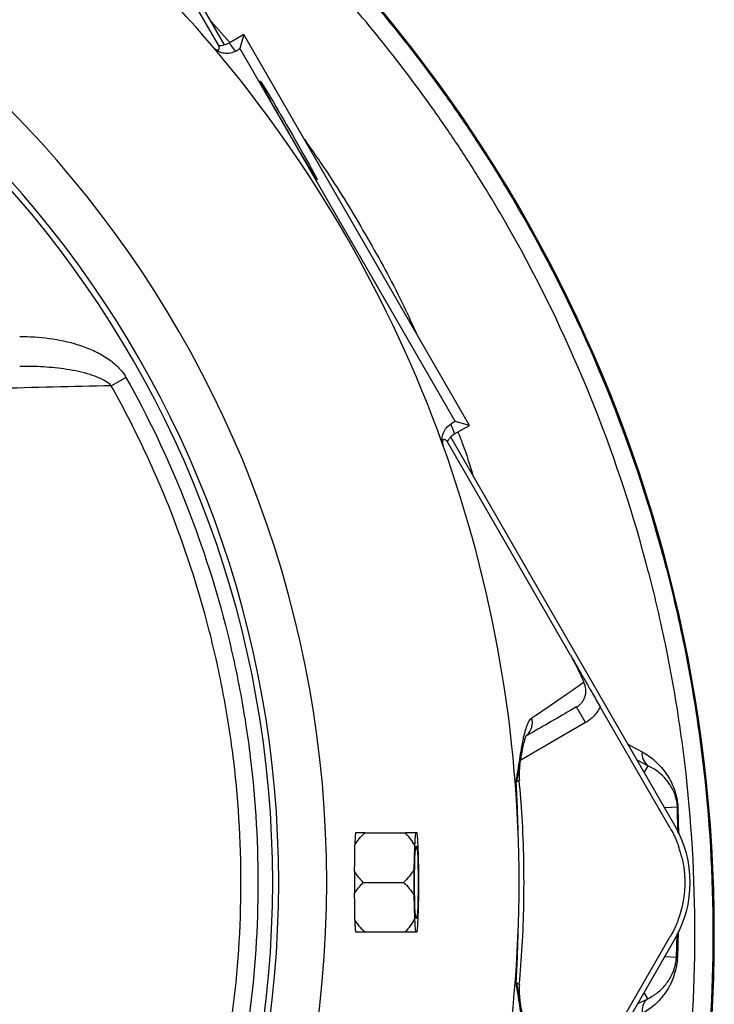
# Model space of a CAD drawing. Header units: millimetres. Extents: x 2549 to 3607, y 2373 to 3826.
# Tile 8 of 14: x 3376 to 3607, y 2986 to 3313. Entities that reach past the tile are written whole.
import ezdxf

# ---------------------------------------------------------------- set-up
doc = ezdxf.new("R2010")
doc.units = ezdxf.units.MM
doc.header["$LTSCALE"] = 2

msp = doc.modelspace()

# ---------------------------------------------------------------- linework, layer by layer
at = {"color": 7, "linetype": 'Continuous', "lineweight": 25}
for p, q in [((3444.32, 3304.86), (3369.68, 3434.13)), ((3442.55, 3304.36), (3401.36, 3375.7)), ((3450.76, 3308.31), (3445.83, 3305.46)), ((3450.76, 3308.31), (3449.49, 3303.59)), ((3525.84, 3178.26), (3450.76, 3308.31)), ((3448.11, 3302.79), (3449.49, 3303.59)), ((3449.49, 3303.59), (3521.12, 3179.52)), ((3406.59, 3191.47), (3411.53, 3194.24)), ((3521.12, 3179.52), (3519.74, 3178.73)), ((3520.92, 3175.41), (3525.84, 3178.26)), ((3525.84, 3178.26), (3521.12, 3179.52)), ((3594.27, 3045.13), (3519.66, 3174.37)), ((3559.51, 3101.78), (3518.32, 3173.12)), ((3564.51, 3079.4), (3561.51, 3084.59)), ((3592.73, 3044.24), (3569.4, 3084.66)), ((3491.01, 3042.69), (3504.43, 3042.69)), ((3508.42, 3042.69), (3507.95, 3042.69)), ((3507.58, 3038.51), (3507.35, 3030.42)), ((3509.03, 3030.42), (3508.79, 3038.51)), ((3490.53, 3026.24), (3503.95, 3026.24)), ((3507.35, 3022.06), (3507.58, 3013.97)), ((3508.79, 3013.97), (3509.03, 3022.06)), ((3491.01, 3009.79), (3504.43, 3009.79)), ((3507.95, 3009.79), (3508.42, 3009.79)), ((3519.63, 2878.08), (3594.27, 3007.35)), ((3569.4, 2967.83), (3592.73, 3008.24))]:
    msp.add_line(p, q, dxfattribs=at)
at = {"color": 8, "linetype": 'Continuous', "lineweight": 25}
for p, q in [((3439.85, 3312.6), (3446.01, 3305.73)), ((3564.51, 3079.4), (3542.94, 3066.94)), ((3578.6, 3072.27), (3583.34, 3069.66)), ((3585.29, 3065.06), (3581.72, 3066.86)), ((3585.29, 3065.06), (3584.03, 3062.88)), ((3595.1, 3051.23), (3590.88, 3051.01)), ((3595.25, 3042.87), (3595.1, 3051.23)), ((3595.26, 3051.04), (3595.45, 3042.41)), ((3594.76, 3001.27), (3595.01, 3009.17)), ((3595.34, 3009.96), (3595.09, 3001.09)), ((3594.76, 3001.27), (3590.88, 3001.47)), ((3581.84, 2985.83), (3585.21, 2987.56)), ((3585.21, 2987.56), (3584.03, 2989.61))]:
    msp.add_line(p, q, dxfattribs=at)
at = {"color": 7, "linetype": 'Continuous', "lineweight": 25, "flags": 128}
msp.add_lwpolyline([(3507.57, 3026.24), (3507.59, 3029.14), (3507.64, 3031.86), (3507.73, 3034.27), (3507.84, 3036.2), (3507.97, 3037.56), (3508.11, 3038.25), (3508.26, 3038.25), (3508.4, 3037.56), (3508.53, 3036.2), (3508.65, 3034.27), (3508.73, 3031.86), (3508.78, 3029.14), (3508.8, 3026.24), (3508.78, 3023.35), (3508.73, 3020.62), (3508.65, 3018.22), (3508.53, 3016.28), (3508.4, 3014.93), (3508.26, 3014.23), (3508.11, 3014.23), (3507.97, 3014.93), (3507.84, 3016.28), (3507.73, 3018.22), (3507.64, 3020.62), (3507.59, 3023.35), (3507.57, 3026.24)], dxfattribs=at)
at = {"color": 7, "linetype": 'Continuous', "lineweight": 25}
for centre, radius, start, end in [((3112.37, 3026.24), 430.02, 40.1904, 79.8096), ((3127.37, 3009.68), 480, 0.8402, 54.5987), ((3112.37, 3026.24), 365.99, 0, 79.6109), ((3112.37, 3026.24), 348, 0, 79.3824), ((3112.37, 3026.24), 350, 0, 79.3406), ((3115.37, 3021.05), 436, 40.2559, 40.7178), ((3112.37, 3026.24), 430.02, 19.8096, 40.1904), ((3109.37, 3031.44), 436, 19.2822, 19.7441), ((3112.37, 3026.24), 430.02, 340.1904, 19.8096), ((3588.13, 3068.98), 4.83, 171.8401, 234.0142), ((3562.4, 3062.01), 20, 170.7418, 185.1516), ((3595.46, 3051.39), 0.401, 203.8905, 239.9938), ((3561.55, 3026.24), 37.78, 330, 30), ((3506.02, 3039.73), 18.29, 170.6648, 175.1774), ((3547.92, 3037.08), 40.36, 172.0043, 177.9643), ((3468.45, 3037.08), 40.36, 2.0357, 7.9957), ((3838.83, 3026.24), 331.51, 179.2774, 180.7226), ((3177.55, 3026.24), 331.51, 359.2774, 0.7226), ((3310.88, 3026.24), 196.73, 359.2077, 0.7923), ((3112.37, 3026.24), 348, 280.765, 0), ((3112.37, 3026.24), 350, 280.7028, 0), ((3112.37, 3026.24), 365.99, 280.23, 0), ((3097.38, 3009.24), 510, 308.3028, 0.8402), ((3547.92, 3015.41), 40.36, 182.0357, 187.9957), ((3468.45, 3015.41), 40.36, 352.0043, 357.9643), ((3506.02, 3012.76), 18.29, 184.8226, 189.3352), ((3595.2, 3001.67), 0.596, 222.496, 258.6364), ((3562.4, 2990.47), 20, 174.826, 189.1758), ((3588.13, 2983.78), 4.77, 127.7104, 193.2058)]:
    msp.add_arc(centre, radius, start, end, dxfattribs=at)
at = {"color": 8, "linetype": 'Continuous', "lineweight": 25}
msp.add_arc((3540.89, 3079.53), 5.94, 313.3115, 13.7659, dxfattribs=at)
at = {"color": 7, "linetype": 'Continuous', "lineweight": 25}
msp.add_ellipse((3465.67, 3276.41), major_axis=(-9.5, 16.45), ratio=0.017455, dxfattribs=at)
for centre, major_axis, start_param, end_param in [((3111.4, 3037.28), (-32.91, 375.03), 4.605361, 4.628595), ((3111.4, 3015.2), (32.91, 375.03), 4.796183, 4.819417)]:
    msp.add_ellipse(centre, major_axis=major_axis, ratio=0.999566, start_param=start_param, end_param=end_param, dxfattribs=at)
for points, knots in [([(3391.82, 3409.67), (3399.92, 3404.3), (3407.89, 3398.66), (3417.68, 3391.28), (3419.63, 3389.79), (3423.5, 3386.78), (3425.42, 3385.27), (3431.13, 3380.67), (3434.89, 3377.56), (3453.42, 3361.76), (3467.38, 3348.31), (3493.6, 3319.83), (3505.86, 3304.8), (3520.08, 3284.97), (3522.86, 3280.96), (3526.96, 3274.85), (3528.32, 3272.8), (3530.99, 3268.69), (3532.3, 3266.63), (3538.8, 3256.27), (3543.72, 3247.86), (3557.66, 3222.28), (3565.87, 3204.75), (3580.14, 3168.78), (3586.21, 3150.33), (3591.8, 3129.04), (3592.4, 3126.67), (3593.57, 3121.91), (3594.14, 3119.52), (3595.79, 3112.36), (3596.81, 3107.58), (3599.65, 3093.23), (3601.25, 3083.64), (3605.16, 3054.84), (3606.59, 3035.56), (3607.12, 2996.88), (3606.28, 2977.48), (3603.82, 2953.14), (3603.26, 2948.26), (3601.99, 2938.56), (3601.29, 2933.73), (3598.99, 2919.3), (3597.18, 2909.75), (3590.97, 2881.35), (3585.77, 2862.73), (3573.25, 2826.09), (3565.93, 2808.08), (3556.46, 2788.19), (3555.39, 2785.98), (3553.22, 2781.59), (3552.12, 2779.4), (3548.78, 2772.87), (3546.49, 2768.56), (3539.46, 2755.76), (3534.55, 2747.38), (3519.15, 2722.73), (3507.99, 2706.94), (3483.86, 2676.64), (3470.89, 2662.14), (3453.52, 2644.84), (3450, 2641.44), (3442.89, 2634.75), (3439.29, 2631.46), (3428.38, 2621.77), (3420.94, 2615.53), (3413.35, 2609.53)], [0, 0, 0, 0, 0.03125, 0.03125, 0.039063, 0.039063, 0.046875, 0.046875, 0.0625, 0.0625, 0.125, 0.125, 0.1875, 0.1875, 0.203125, 0.203125, 0.210937, 0.210937, 0.21875, 0.21875, 0.25, 0.25, 0.3125, 0.3125, 0.375, 0.375, 0.382812, 0.382812, 0.390625, 0.390625, 0.40625, 0.40625, 0.4375, 0.4375, 0.5, 0.5, 0.5625, 0.5625, 0.578125, 0.578125, 0.59375, 0.59375, 0.625, 0.625, 0.6875, 0.6875, 0.75, 0.75, 0.757813, 0.757813, 0.765625, 0.765625, 0.78125, 0.78125, 0.8125, 0.8125, 0.875, 0.875, 0.9375, 0.9375, 0.953125, 0.953125, 0.96875, 0.96875, 1, 1, 1, 1]), ([(3409.63, 2614.23), (3417.13, 2620.16), (3424.48, 2626.32), (3435.26, 2635.89), (3438.81, 2639.14), (3445.84, 2645.75), (3449.32, 2649.12), (3466.48, 2666.2), (3479.29, 2680.53), (3503.13, 2710.46), (3514.15, 2726.06), (3529.37, 2750.4), (3534.23, 2758.68), (3541.17, 2771.33), (3543.43, 2775.58), (3546.73, 2782.03), (3547.82, 2784.19), (3549.96, 2788.53), (3551.02, 2790.71), (3560.38, 2810.36), (3567.62, 2828.15), (3579.99, 2864.34), (3585.13, 2882.74), (3591.28, 2910.79), (3593.06, 2920.22), (3595.34, 2934.48), (3596.04, 2939.25), (3597.29, 2948.83), (3597.85, 2953.65), (3600.29, 2977.69), (3601.12, 2996.86), (3600.6, 3035.08), (3599.2, 3054.12), (3595.35, 3082.57), (3593.78, 3092.04), (3590.97, 3106.22), (3589.96, 3110.94), (3588.34, 3118.02), (3587.78, 3120.38), (3586.62, 3125.08), (3586.02, 3127.42), (3580.51, 3148.46), (3574.52, 3166.69), (3560.42, 3202.23), (3552.32, 3219.54), (3538.56, 3244.81), (3533.7, 3253.12), (3527.28, 3263.36), (3525.98, 3265.39), (3523.34, 3269.46), (3522.01, 3271.48), (3517.96, 3277.51), (3515.2, 3281.48), (3501.16, 3301.07), (3489.05, 3315.92), (3463.15, 3344.06), (3449.36, 3357.34), (3431.06, 3372.95), (3427.35, 3376.03), (3421.7, 3380.56), (3419.8, 3382.06), (3415.98, 3385.04), (3414.05, 3386.51), (3404.39, 3393.8), (3396.52, 3399.37), (3388.51, 3404.67)], [0, 0, 0, 0, 0.03125, 0.03125, 0.046875, 0.046875, 0.0625, 0.0625, 0.125, 0.125, 0.1875, 0.1875, 0.21875, 0.21875, 0.234375, 0.234375, 0.242188, 0.242188, 0.25, 0.25, 0.3125, 0.3125, 0.375, 0.375, 0.40625, 0.40625, 0.421875, 0.421875, 0.4375, 0.4375, 0.5, 0.5, 0.5625, 0.5625, 0.59375, 0.59375, 0.609375, 0.609375, 0.617188, 0.617188, 0.625, 0.625, 0.6875, 0.6875, 0.75, 0.75, 0.78125, 0.78125, 0.789062, 0.789062, 0.796875, 0.796875, 0.8125, 0.8125, 0.875, 0.875, 0.9375, 0.9375, 0.953125, 0.953125, 0.960937, 0.960937, 0.96875, 0.96875, 1, 1, 1, 1]), ([(3442.37, 3304.68), (3442.97, 3304.63), (3443.57, 3304.67), (3444.45, 3304.87), (3444.74, 3304.96), (3445.3, 3305.18), (3445.57, 3305.31), (3445.83, 3305.46)], [0, 0, 0, 0, 0.5, 0.5, 0.75, 0.75, 1, 1, 1, 1]), ([(3440.53, 3304.11), (3440.58, 3304.06), (3440.67, 3303.97), (3440.79, 3303.85), (3440.89, 3303.74), (3440.98, 3303.65), (3441.06, 3303.58), (3441.12, 3303.52), (3441.18, 3303.47), (3441.24, 3303.43), (3441.3, 3303.39), (3441.36, 3303.35), (3441.46, 3303.28), (3441.6, 3303.21), (3441.78, 3303.14), (3441.96, 3303.11), (3442.16, 3303.12), (3442.34, 3303.21), (3442.48, 3303.39), (3442.57, 3303.65), (3442.59, 3303.98), (3442.56, 3304.23), (3442.55, 3304.36)], [0, 0, 0, 0, 0.004434, 0.008873, 0.013319, 0.017777, 0.022249, 0.026738, 0.031249, 0.038085, 0.045596, 0.05378, 0.06264, 0.091416, 0.12537, 0.18279, 0.250634, 0.365318, 0.5006, 0.648567, 0.815033, 1, 1, 1, 1]), ([(3448.11, 3302.79), (3447.54, 3302.46), (3446.93, 3302.23), (3445.64, 3301.97), (3444.98, 3301.95), (3443.68, 3302.12), (3443.05, 3302.32), (3442.16, 3302.75), (3441.88, 3302.92), (3441.35, 3303.3), (3441.1, 3303.51), (3440.87, 3303.75)], [0, 0, 0, 0, 0.25, 0.25, 0.5, 0.5, 0.75, 0.75, 0.875, 0.875, 1, 1, 1, 1]), ([(3376.15, 3207.86), (3379.45, 3207.86), (3382.71, 3207.65), (3389.17, 3206.76), (3392.36, 3206.09), (3397.09, 3204.61), (3398.64, 3204.04), (3401.65, 3202.72), (3403.12, 3201.97), (3405.93, 3200.22), (3407.25, 3199.24), (3409.04, 3197.55), (3409.61, 3196.94), (3410.66, 3195.65), (3411.13, 3194.97), (3411.53, 3194.24)], [0, 0, 0, 0, 0.25, 0.25, 0.5, 0.5, 0.625, 0.625, 0.75, 0.75, 0.875, 0.875, 0.9375, 0.9375, 1, 1, 1, 1]), ([(3406.59, 3191.47), (3406.12, 3191.96), (3405.6, 3192.37), (3404.48, 3193.11), (3403.89, 3193.43), (3402.11, 3194.3), (3400.87, 3194.76), (3398.34, 3195.55), (3397.06, 3195.88), (3394.49, 3196.45), (3393.18, 3196.68), (3389.28, 3197.28), (3386.66, 3197.54), (3381.42, 3197.86), (3378.79, 3197.91), (3376.15, 3197.88)], [0, 0, 0, 0, 0.0625, 0.0625, 0.125, 0.125, 0.25, 0.25, 0.375, 0.375, 0.5, 0.5, 0.75, 0.75, 1, 1, 1, 1]), ([(3411.53, 3194.24), (3418.89, 3181.14), (3425.3, 3167.71), (3436.31, 3140.24), (3440.91, 3126.19), (3446.46, 3104.66), (3448.08, 3097.41), (3450.16, 3086.41), (3450.8, 3082.73), (3451.95, 3075.31), (3452.47, 3071.59), (3454.74, 3053.01), (3455.57, 3038.17), (3455.32, 3008.53), (3454.24, 2993.74), (3451.67, 2975.28), (3451.1, 2971.59), (3449.83, 2964.21), (3449.13, 2960.51), (3446.85, 2949.49), (3445.1, 2942.23), (3439.17, 2920.71), (3434.31, 2906.7), (3422.8, 2879.36), (3416.15, 2866.03), (3408.59, 2853.04)], [0, 0, 0, 0, 0.125, 0.125, 0.25, 0.25, 0.3125, 0.3125, 0.34375, 0.34375, 0.375, 0.375, 0.5, 0.5, 0.625, 0.625, 0.65625, 0.65625, 0.6875, 0.6875, 0.75, 0.75, 0.875, 0.875, 1, 1, 1, 1]), ([(3406.59, 3191.47), (3393.78, 3191.14), (3380.93, 3190.83), (3355.11, 3190.22), (3342.14, 3189.93), (3329.1, 3189.66)], [0, 0, 0, 0, 0.5, 0.5, 1, 1, 1, 1]), ([(3403.66, 2855.91), (3411.11, 2868.64), (3417.64, 2881.7), (3428.95, 2908.51), (3433.73, 2922.24), (3439.57, 2943.34), (3441.29, 2950.46), (3443.53, 2961.27), (3444.22, 2964.89), (3445.48, 2972.13), (3446.05, 2975.75), (3448.58, 2993.86), (3449.66, 3008.36), (3449.95, 3037.43), (3449.16, 3051.98), (3446.97, 3070.21), (3446.47, 3073.86), (3445.35, 3081.14), (3444.73, 3084.77), (3443.37, 3092.01), (3442.64, 3095.63), (3441.04, 3102.81), (3440.19, 3106.39), (3435.64, 3124.16), (3431.09, 3138.07), (3422.92, 3158.48), (3419.96, 3165.21), (3413.6, 3178.51), (3410.2, 3185.05), (3406.59, 3191.47)], [0, 0, 0, 0, 0.125, 0.125, 0.25, 0.25, 0.3125, 0.3125, 0.34375, 0.34375, 0.375, 0.375, 0.5, 0.5, 0.625, 0.625, 0.65625, 0.65625, 0.6875, 0.6875, 0.71875, 0.71875, 0.75, 0.75, 0.875, 0.875, 0.9375, 0.9375, 1, 1, 1, 1]), ([(3516.95, 3171.97), (3516.86, 3172.29), (3516.8, 3172.61), (3516.74, 3173.26), (3516.73, 3173.59), (3516.78, 3174.25), (3516.82, 3174.57), (3516.97, 3175.2), (3517.07, 3175.52), (3517.32, 3176.13), (3517.47, 3176.42), (3517.82, 3176.97), (3518.01, 3177.24), (3518.66, 3177.98), (3519.17, 3178.4), (3519.74, 3178.73)], [0, 0, 0, 0, 0.125, 0.125, 0.25, 0.25, 0.375, 0.375, 0.5, 0.5, 0.625, 0.625, 0.75, 0.75, 1, 1, 1, 1]), ([(3520.92, 3175.41), (3520.39, 3175.11), (3519.93, 3174.74), (3519.31, 3174.08), (3519.12, 3173.84), (3518.79, 3173.34), (3518.64, 3173.08), (3518.51, 3172.81)], [0, 0, 0, 0, 0.5, 0.5, 0.75, 0.75, 1, 1, 1, 1]), ([(3518.32, 3173.12), (3518.26, 3173.17), (3518.13, 3173.27), (3517.94, 3173.38), (3517.76, 3173.47), (3517.6, 3173.52), (3517.41, 3173.55), (3517.22, 3173.52), (3517.05, 3173.41), (3516.94, 3173.24), (3516.88, 3173.06), (3516.85, 3172.87), (3516.84, 3172.71), (3516.85, 3172.54), (3516.86, 3172.41), (3516.89, 3172.28), (3516.92, 3172.14), (3516.96, 3171.97), (3517.02, 3171.76), (3517.07, 3171.59), (3517.1, 3171.5)], [0, 0, 0, 0, 0.113205, 0.219749, 0.319633, 0.412856, 0.499419, 0.634702, 0.749387, 0.817224, 0.87464, 0.908589, 0.937362, 0.954406, 0.968752, 0.975062, 0.981332, 0.987573, 0.993792, 1, 1, 1, 1]), ([(3559.51, 3101.78), (3559.99, 3100.94), (3560.45, 3100.11), (3561.32, 3098.47), (3561.71, 3097.69), (3562.43, 3096.2), (3562.75, 3095.48), (3563.2, 3094.46), (3563.34, 3094.12), (3563.62, 3093.46), (3563.75, 3093.14), (3563.88, 3092.82)], [0, 0, 0, 0, 0.25, 0.25, 0.5, 0.5, 0.75, 0.75, 0.875, 0.875, 1, 1, 1, 1]), ([(3559.51, 3101.78), (3559.94, 3101.03), (3560.37, 3100.29), (3561.21, 3098.83), (3561.62, 3098.13), (3562.41, 3096.76), (3562.79, 3096.1), (3563.38, 3095.08), (3563.58, 3094.73), (3563.89, 3094.2), (3563.99, 3094.02), (3564.21, 3093.64), (3564.32, 3093.45), (3564.54, 3093.07), (3564.65, 3092.88), (3564.86, 3092.51), (3564.97, 3092.32), (3565.29, 3091.77), (3565.49, 3091.42), (3566.08, 3090.39), (3566.47, 3089.72), (3567.27, 3088.34), (3567.67, 3087.64), (3568.52, 3086.18), (3568.95, 3085.42), (3569.4, 3084.66)], [0, 0, 0, 0, 0.125, 0.125, 0.25, 0.25, 0.375, 0.375, 0.4375, 0.4375, 0.46875, 0.46875, 0.5, 0.5, 0.53125, 0.53125, 0.5625, 0.5625, 0.625, 0.625, 0.75, 0.75, 0.875, 0.875, 1, 1, 1, 1]), ([(3546.66, 3080.95), (3550.1, 3083.29), (3553.21, 3085.43), (3558.91, 3089.36), (3561.5, 3091.16), (3563.88, 3092.82)], [0, 0, 0, 0, 0.5, 0.5, 1, 1, 1, 1]), ([(3561.51, 3084.59), (3561.85, 3084.79), (3562.17, 3085.02), (3562.77, 3085.53), (3563.05, 3085.82), (3563.54, 3086.43), (3563.75, 3086.76), (3564.12, 3087.46), (3564.27, 3087.83), (3564.49, 3088.59), (3564.57, 3088.98), (3564.64, 3089.77), (3564.64, 3090.17), (3564.52, 3091.34), (3564.27, 3092.12), (3563.88, 3092.82)], [0, 0, 0, 0, 0.125, 0.125, 0.25, 0.25, 0.375, 0.375, 0.5, 0.5, 0.625, 0.625, 0.75, 0.75, 1, 1, 1, 1]), ([(3561.51, 3084.59), (3560.77, 3084.16), (3557.88, 3082.5), (3552.74, 3079.53), (3547.5, 3076.5), (3545.09, 3075.11)], [0, 0, 0, 0, 0.157229, 0.611203, 1, 1, 1, 1]), ([(3569.4, 3084.66), (3569.13, 3084.1), (3568.83, 3083.58), (3568.14, 3082.58), (3567.76, 3082.1), (3566.51, 3080.76), (3565.57, 3080.01), (3564.51, 3079.4)], [0, 0, 0, 0, 0.25, 0.25, 0.5, 0.5, 1, 1, 1, 1]), ([(3541.41, 3059.5), (3541.44, 3059.68), (3541.46, 3059.85), (3541.52, 3060.2), (3541.6, 3060.71), (3541.78, 3061.9), (3541.93, 3062.89), (3542.23, 3064.83), (3542.43, 3066.08), (3543, 3069.65), (3543.37, 3071.8), (3543.86, 3074.17), (3543.96, 3074.62), (3544.17, 3075.5), (3544.27, 3075.92), (3544.59, 3077.11), (3544.81, 3077.81), (3545.51, 3079.66), (3546.03, 3080.52), (3546.66, 3080.95)], [0, 0, 0, 0, 0.015625, 0.015625, 0.03125, 0.0625, 0.125, 0.125, 0.25, 0.25, 0.5, 0.5, 0.5625, 0.5625, 0.625, 0.625, 0.75, 0.75, 1, 1, 1, 1]), ([(3542.58, 3064.82), (3542.6, 3064.91), (3542.84, 3066.44), (3543.23, 3068.73), (3543.77, 3071.53), (3544.24, 3073.47), (3544.62, 3074.69), (3544.9, 3075.32), (3544.9, 3075.31), (3544.9, 3075.31)], [0, 0, 0, 0, 0.015786, 0.255862, 0.454355, 0.632763, 0.788885, 0.923115, 1, 1, 1, 1]), ([(3583.34, 3069.66), (3584.91, 3068.82), (3586.31, 3067.82), (3588.86, 3065.56), (3589.99, 3064.3), (3591.52, 3062.19), (3592, 3061.44), (3592.89, 3059.85), (3593.3, 3059.01), (3593.87, 3057.63), (3594.05, 3057.15), (3594.38, 3056.14), (3594.54, 3055.59), (3594.76, 3054.72), (3594.83, 3054.41), (3594.95, 3053.78), (3595.01, 3053.45), (3595.11, 3052.79), (3595.15, 3052.44), (3595.22, 3051.74), (3595.25, 3051.39), (3595.26, 3051.04)], [0, 0, 0, 0, 0.25, 0.25, 0.5, 0.5, 0.625, 0.625, 0.75, 0.75, 0.8125, 0.8125, 0.875, 0.875, 0.90625, 0.90625, 0.9375, 0.9375, 0.96875, 0.96875, 1, 1, 1, 1]), ([(3595.1, 3051.23), (3595.08, 3051.55), (3595.06, 3051.89), (3594.99, 3052.54), (3594.94, 3052.85), (3594.83, 3053.44), (3594.77, 3053.71), (3594.65, 3054.22), (3594.58, 3054.46), (3594.37, 3055.14), (3594.23, 3055.54), (3593.93, 3056.29), (3593.77, 3056.64), (3593.28, 3057.64), (3592.93, 3058.24), (3592.19, 3059.37), (3591.8, 3059.9), (3590.55, 3061.38), (3589.64, 3062.25), (3587.62, 3063.81), (3586.51, 3064.5), (3585.29, 3065.06)], [0, 0, 0, 0, 0.03125, 0.03125, 0.0625, 0.0625, 0.09375, 0.09375, 0.125, 0.125, 0.1875, 0.1875, 0.25, 0.25, 0.375, 0.375, 0.5, 0.5, 0.75, 0.75, 1, 1, 1, 1]), ([(3542.11, 3041.38), (3542.09, 3042.89), (3542.06, 3044.4), (3541.98, 3047.42), (3541.83, 3051.95), (3541.6, 3056.49), (3541.41, 3059.5)], [0, 0, 0, 0, 0.25, 0.25, 0.5, 1, 1, 1, 1]), ([(3542.46, 2992.27), (3542.81, 2996.55), (3543.55, 3005.41), (3544.05, 3019.17), (3544.05, 3033.52), (3543.54, 3047.29), (3542.79, 3056.18), (3542.45, 3060.2)], [0, 0, 0, 0, 0.189157, 0.392407, 0.606676, 0.821909, 1, 1, 1, 1]), ([(3592.73, 3044.24), (3592.86, 3044), (3593.13, 3043.53), (3593.52, 3042.81), (3593.88, 3042.08), (3594.23, 3041.35), (3594.57, 3040.6), (3594.88, 3039.85), (3595.19, 3039.09), (3595.37, 3038.58), (3595.47, 3038.32)], [0, 0, 0, 0, 0.125008, 0.249885, 0.374695, 0.499504, 0.624374, 0.749371, 0.874559, 1, 1, 1, 1]), ([(3487.71, 3038.68), (3488.14, 3039.41), (3488.65, 3040.1), (3489.77, 3041.43), (3490.38, 3042.08), (3491.01, 3042.69)], [0, 0, 0, 0, 0.5, 0.5, 1, 1, 1, 1]), ([(3487.8, 3041.26), (3487.78, 3040.91), (3487.76, 3040.52), (3487.73, 3039.65), (3487.72, 3039.18), (3487.71, 3038.68)], [0, 0, 0, 0, 0.5, 0.5, 1, 1, 1, 1]), ([(3491.01, 3042.69), (3490.41, 3042.69), (3489.84, 3042.69), (3488.81, 3042.69), (3488.35, 3042.69), (3487.98, 3042.69)], [0, 0, 0, 0, 0.5, 0.5, 1, 1, 1, 1]), ([(3504.43, 3042.69), (3505.05, 3042.05), (3505.64, 3041.39), (3506.71, 3040), (3507.19, 3039.27), (3507.58, 3038.51)], [0, 0, 0, 0, 0.5, 0.5, 1, 1, 1, 1]), ([(3507.95, 3042.69), (3507.49, 3042.69), (3506.94, 3042.69), (3505.74, 3042.69), (3505.1, 3042.69), (3504.43, 3042.69)], [0, 0, 0, 0, 0.5, 0.5, 1, 1, 1, 1]), ([(3596.73, 3033.88), (3596.68, 3034.13), (3596.56, 3034.63), (3596.38, 3035.38), (3596.17, 3036.12), (3595.95, 3036.86), (3595.72, 3037.59), (3595.55, 3038.08), (3595.47, 3038.32)], [0, 0, 0, 0, 0.166794, 0.333435, 0.5, 0.666565, 0.833206, 1, 1, 1, 1]), ([(3596.73, 3033.88), (3596.79, 3033.61), (3596.9, 3033.07), (3597.05, 3032.25), (3597.18, 3031.43), (3597.29, 3030.62), (3597.38, 3029.79), (3597.45, 3028.97), (3597.51, 3028.14), (3597.57, 3026.49), (3597.53, 3024.01), (3597.17, 3020.7), (3596.52, 3017.45), (3595.71, 3014.79), (3594.93, 3012.72), (3594.27, 3011.19), (3593.54, 3009.69), (3593, 3008.73), (3592.73, 3008.24)], [0, 0, 0, 0, 0.031278, 0.062496, 0.093671, 0.124817, 0.155953, 0.187093, 0.218256, 0.249456, 0.373927, 0.499002, 0.624284, 0.749251, 0.812094, 0.874744, 0.937335, 1, 1, 1, 1]), ([(3487.64, 3029.93), (3487.64, 3028.72), (3487.64, 3027.5), (3487.64, 3025.62), (3487.64, 3025), (3487.64, 3023.76), (3487.64, 3023.15), (3487.64, 3022.55)], [0, 0, 0, 0, 0.5, 0.5, 0.75, 0.75, 1, 1, 1, 1]), ([(3490.53, 3026.24), (3489.98, 3026.81), (3489.45, 3027.39), (3488.48, 3028.62), (3488.02, 3029.26), (3487.64, 3029.93)], [0, 0, 0, 0, 0.5, 0.5, 1, 1, 1, 1]), ([(3507.35, 3030.42), (3506.91, 3029.66), (3506.38, 3028.94), (3505.23, 3027.54), (3504.6, 3026.88), (3503.95, 3026.24)], [0, 0, 0, 0, 0.5, 0.5, 1, 1, 1, 1]), ([(3503.95, 3026.24), (3504.6, 3025.6), (3505.23, 3024.94), (3506.38, 3023.55), (3506.91, 3022.82), (3507.35, 3022.06)], [0, 0, 0, 0, 0.5, 0.5, 1, 1, 1, 1]), ([(3487.71, 3013.8), (3487.72, 3013.3), (3487.73, 3012.83), (3487.76, 3011.97), (3487.78, 3011.57), (3487.8, 3011.22)], [0, 0, 0, 0, 0.5, 0.5, 1, 1, 1, 1]), ([(3491.01, 3009.79), (3490.38, 3010.41), (3489.77, 3011.04), (3488.65, 3012.38), (3488.14, 3013.07), (3487.71, 3013.8)], [0, 0, 0, 0, 0.5, 0.5, 1, 1, 1, 1]), ([(3507.58, 3013.97), (3507.18, 3013.2), (3506.7, 3012.48), (3505.63, 3011.09), (3505.05, 3010.43), (3504.43, 3009.79)], [0, 0, 0, 0, 0.5, 0.5, 1, 1, 1, 1]), ([(3541.41, 2992.98), (3541.6, 2996), (3541.76, 2999.02), (3541.93, 3003.55), (3541.98, 3005.06), (3542.06, 3008.08), (3542.09, 3009.59), (3542.11, 3011.11)], [0, 0, 0, 0, 0.5, 0.5, 0.75, 0.75, 1, 1, 1, 1]), ([(3487.98, 3009.79), (3488.35, 3009.79), (3488.81, 3009.79), (3489.84, 3009.79), (3490.41, 3009.79), (3491.01, 3009.79)], [0, 0, 0, 0, 0.5, 0.5, 1, 1, 1, 1]), ([(3504.43, 3009.79), (3505.1, 3009.79), (3505.75, 3009.79), (3506.95, 3009.79), (3507.49, 3009.79), (3507.95, 3009.79)], [0, 0, 0, 0, 0.5, 0.5, 1, 1, 1, 1]), ([(3595.09, 3001.09), (3595.05, 3000.44), (3594.99, 2999.82), (3594.82, 2998.62), (3594.71, 2998.03), (3594.34, 2996.36), (3594.02, 2995.36), (3593.49, 2993.95), (3593.29, 2993.49), (3592.9, 2992.62), (3592.69, 2992.2), (3592.04, 2990.98), (3591.57, 2990.22), (3590.56, 2988.78), (3590.03, 2988.1), (3588.88, 2986.81), (3588.28, 2986.2), (3586.39, 2984.5), (3585.01, 2983.52), (3583.48, 2982.69)], [0, 0, 0, 0, 0.0625, 0.0625, 0.125, 0.125, 0.25, 0.25, 0.3125, 0.3125, 0.375, 0.375, 0.5, 0.5, 0.625, 0.625, 0.75, 0.75, 1, 1, 1, 1]), ([(3585.21, 2987.56), (3586.39, 2988.12), (3587.47, 2988.8), (3588.97, 2989.97), (3589.44, 2990.39), (3590.35, 2991.29), (3590.79, 2991.77), (3591.61, 2992.79), (3592, 2993.33), (3592.73, 2994.5), (3593.08, 2995.12), (3593.55, 2996.17), (3593.7, 2996.53), (3593.99, 2997.31), (3594.12, 2997.71), (3594.37, 2998.6), (3594.48, 2999.08), (3594.66, 3000.11), (3594.73, 3000.68), (3594.76, 3001.27)], [0, 0, 0, 0, 0.25, 0.25, 0.375, 0.375, 0.5, 0.5, 0.625, 0.625, 0.75, 0.75, 0.8125, 0.8125, 0.875, 0.875, 0.9375, 0.9375, 1, 1, 1, 1]), ([(3546.66, 2971.54), (3546.03, 2971.96), (3545.51, 2972.82), (3544.81, 2974.66), (3544.59, 2975.37), (3544.27, 2976.55), (3544.17, 2976.97), (3543.97, 2977.84), (3543.87, 2978.3), (3543.37, 2980.65), (3543, 2982.8), (3542.43, 2986.38), (3542.24, 2987.63), (3541.93, 2989.59), (3541.83, 2990.25), (3541.68, 2991.26), (3541.62, 2991.6), (3541.52, 2992.29), (3541.46, 2992.63), (3541.41, 2992.98)], [0, 0, 0, 0, 0.25, 0.25, 0.375, 0.375, 0.4375, 0.4375, 0.5, 0.5, 0.75, 0.75, 0.875, 0.875, 0.9375, 0.9375, 0.96875, 0.96875, 1, 1, 1, 1]), ([(3544.92, 2977.14), (3544.92, 2977.13), (3544.97, 2977.06), (3544.79, 2977.37), (3544.51, 2978.14), (3544.1, 2979.57), (3543.63, 2981.65), (3543.12, 2984.34), (3542.77, 2986.55), (3542.59, 2987.65)], [0, 0, 0, 0, 0.012998, 0.130457, 0.265218, 0.421349, 0.599942, 0.799775, 1, 1, 1, 1])]:
    msp.add_open_spline(points, degree=3, knots=knots, dxfattribs=at)
at = {"color": 8, "linetype": 'Continuous', "lineweight": 25}
for points, knots in [([(3470.91, 3273.42), (3474.04, 3268.94), (3481.79, 3257.85), (3492.81, 3239.29), (3502.18, 3222.18), (3506.89, 3211.75), (3508.29, 3208.67)], [0, 0, 0, 0, 0.218986, 0.541772, 0.864307, 1, 1, 1, 1]), ([(3522.03, 3176.05), (3522.55, 3174.76), (3524.45, 3170.02), (3525.95, 3165.14), (3527.04, 3161.59)], [0, 0, 0, 0, 0.27299, 1, 1, 1, 1]), ([(3542.52, 3064.83), (3542.38, 3063.88), (3542.13, 3062.28), (3541.63, 3060.33), (3541.41, 3059.52), (3541.41, 3059.5)], [0, 0, 0, 0, 0.588989, 0.994531, 1, 1, 1, 1]), ([(3542.45, 3060.2), (3542.42, 3060.2), (3542.37, 3060.21), (3541.75, 3059.75), (3541.41, 3059.5)], [0, 0, 0, 0, 0.454761, 1, 1, 1, 1]), ([(3541.41, 2992.98), (3541.74, 2992.74), (3542.36, 2992.28), (3542.42, 2992.28), (3542.45, 2992.27)], [0, 0, 0, 0, 0.522383, 1, 1, 1, 1]), ([(3541.41, 2992.98), (3541.41, 2992.97), (3541.63, 2992.16), (3542.13, 2990.2), (3542.38, 2988.6), (3542.53, 2987.65)], [0, 0, 0, 0, 0.005458, 0.410172, 1, 1, 1, 1])]:
    msp.add_open_spline(points, degree=3, knots=knots, dxfattribs=at)
at = {"color": 7, "linetype": 'Continuous', "lineweight": 25}
msp.add_open_spline([(3487.64, 3022.55), (3488.41, 3023.88), (3489.43, 3025.11), (3490.53, 3026.24)], degree=3, dxfattribs=at)

doc.saveas('drawing.dxf')
